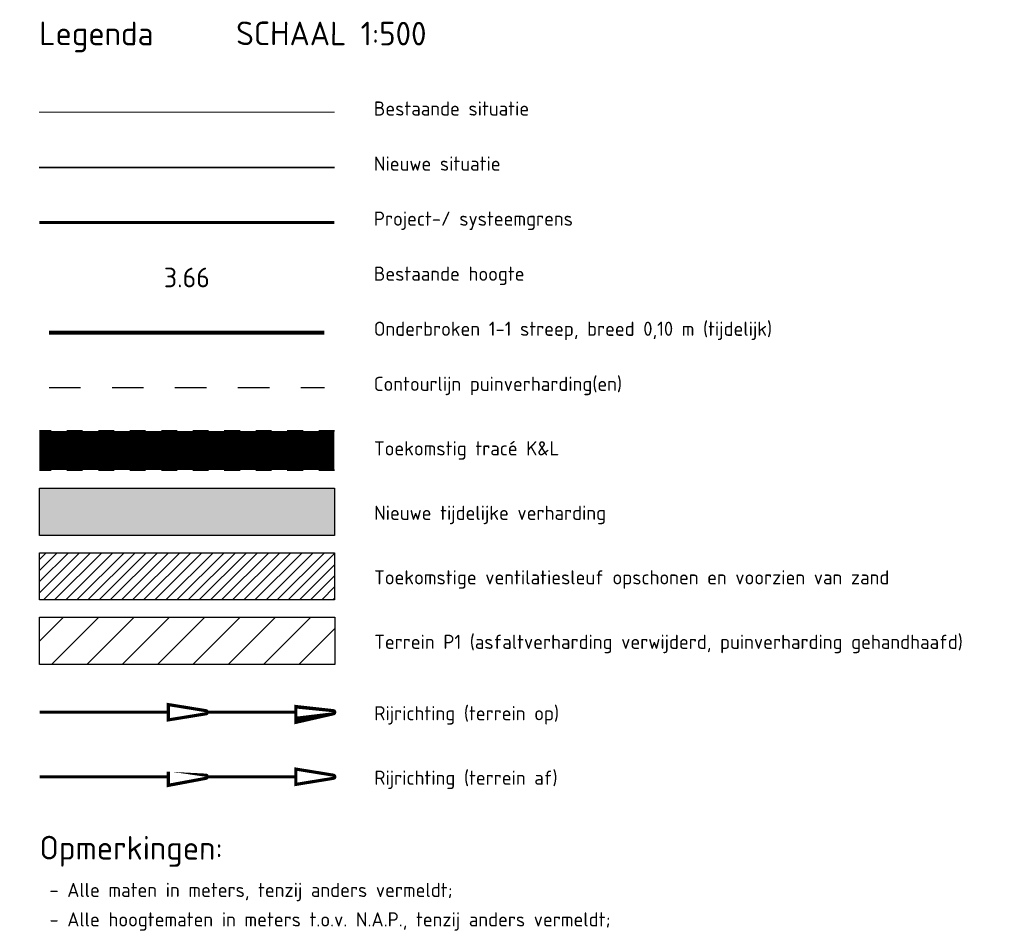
# Model space of a CAD drawing. Header units: metres. Extents: x 147439 to 147871, y 410251 to 410780.
# Tile 1 of 5: x 147466 to 147529, y 410251 to 410309. Entities that reach past the tile are written whole.
import ezdxf
from ezdxf.enums import TextEntityAlignment as Align

# ---------------------------------------------------------------- set-up
doc = ezdxf.new("R2010")
doc.units = ezdxf.units.M
for name, pattern in [('NLCS-HIDDEN', [4, 2, -2]), ('VW-1-1_STREEP', [2, 1, -1]), ('XX-PROJECTGRENS', [18, 12, -3, 0, -3])]:
    doc.linetypes.add(name, pattern=pattern)
doc.layers.get('Defpoints').update_dxf_attribs({"color": 167})
for name, color, linetype, lineweight, true_color in [('B-WE-GW-GROND_PUIN-G', 1, 'NLCS-HIDDEN', 25, 0xff0000), ('N-WE-GW-CUNET-WERK-A-500', 7, 'Continuous', 18, 0x00cc00), ('T-WE-VW-MARKERING_LANGS_STREEP_11_010-G', 7, 'VW-1-1_STREEP', 13, 0xf8d731)]:
    doc.layers.add(name, color=color, linetype=linetype, lineweight=lineweight, true_color=true_color)
for name, color, linetype, lineweight in [('B-WE-VH-KANTVERHARDING-G', 252, 'Continuous', 18), ('N-WE-KG-GRENS_PROJECT-G', 7, 'XX-PROJECTGRENS', 35), ('N-WE-KL-TRACE_WENSTRACE-G', 7, 'NLCS-HIDDEN', 35), ('N-WE-KL-TRACE_WENSTRACE-V', 133, 'Continuous', 18), ('N-WE-VH-KANTVERHARDING-G', 210, 'Continuous', 35), ('X-XX-AL-LEGENDA-T25', 7, 'Continuous', 25), ('X-XX-AL-LEGENDA-T35', 7, 'Continuous', 35), ('X-XX-AL-T18', 7, 'Continuous', 18)]:
    doc.layers.add(name, color=color, linetype=linetype, lineweight=lineweight)
doc.layers.add('N-WE-VH-MANOEUVREERRUIMTE-A', color=250, linetype='Continuous', lineweight=35, transparency=0.5)
doc.layers.add('T-WE-VH-FASE-1A', color=7, linetype='Continuous', true_color=0x00cccc)
doc.styles.add('NLCS-ISO-M200-T18', font='NLCS-ISO.TTF', dxfattribs={"height": 0.36})
doc.styles.add('NLCS-ISO-M200-T30', font='NLCS-ISO.TTF', dxfattribs={"height": 0.6000000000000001})
doc.styles.add('NLCS-ISO-M500-T18', font='NLCS-ISO.TTF', dxfattribs={"height": 0.9})

msp = doc.modelspace()

# ---------------------------------------------------------------- hatches: boundary and pattern name
at = {"layer": 'N-WE-GW-CUNET-WERK-A-500'}
h = msp.add_hatch(dxfattribs=at)
h.set_pattern_fill('AGW-WERK_AANVULLEN', color=256, scale=0.1, pattern_type=2)
h.set_pattern_definition([(45, (0.005000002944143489, -4.412500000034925), (-0.3535533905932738, 0.3535533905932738), [])])
h.paths.add_polyline_path([(147467.6150241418, 410272.4092944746), (147486.3650241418, 410272.4092944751), (147486.3650241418, 410275.4092944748), (147467.6150241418, 410275.4092944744)])
at = {"layer": 'N-WE-VH-MANOEUVREERRUIMTE-A'}
h = msp.add_hatch(color=256, dxfattribs=at)
h.dxf.hatch_style = 1
h.paths.add_polyline_path([(147467.610024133, 410276.5092944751), (147486.360024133, 410276.5092944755), (147486.360024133, 410279.5092944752), (147467.610024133, 410279.5092944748)])
at = {"layer": 'T-WE-VH-FASE-1A', "linetype": 'ByBlock', "transparency": 33554623}
h = msp.add_hatch(dxfattribs=at)
h.set_pattern_fill('LINE', color=256, scale=0.5, angle=45)
h.set_pattern_definition([(45, (0.005000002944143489, -5.012500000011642), (-1.122532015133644, 1.122532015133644), [])])
h.paths.add_polyline_path([(147467.6200241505, 410268.3092944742), (147486.3700241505, 410268.3092944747), (147486.3700241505, 410271.3092944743), (147467.6200241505, 410271.309294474)])

# ---------------------------------------------------------------- linework, layer by layer
for points in [[(147467.610024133, 410279.5092944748), (147486.360024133, 410279.5092944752), (147486.360024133, 410276.5092944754), (147467.610024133, 410276.5092944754)], [(147467.6150241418, 410275.4092944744), (147486.3650241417, 410275.4092944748), (147486.3650241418, 410272.409294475), (147467.6150241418, 410272.409294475)], [(147467.6200241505, 410271.309294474), (147486.3700241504, 410271.3092944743), (147486.3700241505, 410268.3092944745), (147467.6200241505, 410268.3092944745)]]:
    msp.add_lwpolyline(points, close=True)
at = {"color": 240, "true_color": 0xed1f24, "const_width": 0.2}
for points in [[(147475.7987326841, 410265.7592944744), (147475.7987326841, 410264.7842944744), (147478.1913156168, 410265.173089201, 0.8506170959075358), (147478.1913156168, 410265.370499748)], [(147483.8934808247, 410265.7592944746), (147483.8934808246, 410264.7842944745), (147486.2860637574, 410265.1730892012, 0.8506170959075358), (147486.2860637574, 410265.3704997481)]]:
    msp.add_lwpolyline(points, format="xyb", close=True, dxfattribs=at)
for points in [[(147467.6200241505, 410265.2717944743), (147475.7987326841, 410265.2717944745)], [(147478.2752760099, 410265.2717944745), (147483.8934808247, 410265.2717944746)]]:
    msp.add_lwpolyline(points, dxfattribs=at)
at = {"color": 3, "true_color": 0x00ff00, "const_width": 0.2}
for points in [[(147475.7987326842, 410261.659294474), (147475.7987326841, 410260.684294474), (147478.1913156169, 410261.0730892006, 0.8506170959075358), (147478.1913156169, 410261.2704997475)], [(147483.8984808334, 410261.6592944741), (147483.8984808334, 410260.6842944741), (147486.2910637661, 410261.0730892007, 0.8506170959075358), (147486.2910637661, 410261.2704997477)]]:
    msp.add_lwpolyline(points, format="xyb", close=True, dxfattribs=at)
for points in [[(147467.6250241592, 410261.1717944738), (147475.7987326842, 410261.171794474)], [(147478.27527601, 410261.171794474), (147483.8984808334, 410261.1717944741)]]:
    msp.add_lwpolyline(points, dxfattribs=at)
at = {"layer": 'B-WE-GW-GROND_PUIN-G'}
msp.add_lwpolyline([(147468.2200241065, 410285.9067944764), (147485.7200241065, 410285.9067944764)], dxfattribs=at)
at = {"layer": 'B-WE-VH-KANTVERHARDING-G'}
msp.add_lwpolyline([(147486.3550240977, 410303.4067944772), (147467.5950240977, 410303.4067944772)], dxfattribs=at)
at = {"layer": 'N-WE-KG-GRENS_PROJECT-G', "ltscale": 0.5, "const_width": 0.2, "flags": 128}
msp.add_lwpolyline([(147486.3550241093, 410296.4067944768), (147467.5950241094, 410296.4067944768)], dxfattribs=at)
at = {"layer": 'N-WE-KL-TRACE_WENSTRACE-G', "ltscale": 0.5, "flags": 128}
for points in [[(147486.3550241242, 410283.1592944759), (147467.6050241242, 410283.1592944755)], [(147486.3550241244, 410280.6592944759), (147467.6050241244, 410280.6592944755)]]:
    msp.add_lwpolyline(points, dxfattribs=at)
at = {"layer": 'N-WE-KL-TRACE_WENSTRACE-V', "const_width": 2.5, "flags": 128}
msp.add_lwpolyline([(147486.3550241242, 410281.9092944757), (147467.6050241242, 410281.9092944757)], dxfattribs=at)
at = {"layer": 'N-WE-VH-KANTVERHARDING-G', "ltscale": 0.2, "flags": 128}
msp.add_lwpolyline([(147486.3550240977, 410299.9067944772), (147467.5950240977, 410299.9067944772)], dxfattribs=at)
at = {"layer": 'T-WE-VW-MARKERING_LANGS_STREEP_11_010-G', "const_width": 0.25, "flags": 128}
msp.add_lwpolyline([(147468.2200241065, 410289.4067944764), (147485.7200241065, 410289.4067944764)], dxfattribs=at)

# ---------------------------------------------------------------- texts
at = {"layer": 'Defpoints', "style": 'NLCS-ISO-M200-T30'}
msp.add_text('SCHAAL 1:500', height=1.5, rotation=359.8908317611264, dxfattribs=at).set_placement((147480.1036970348, 410307.6776204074))
at = {"layer": 'X-XX-AL-LEGENDA-T25', "style": 'NLCS-ISO-M200-T18'}
for s, p in [('Bestaande situatie', (147488.8550240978, 410303.646794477)), ('Nieuwe situatie', (147488.8550240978, 410300.146794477)), ('Project-/ systeemgrens', (147488.8550241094, 410296.6467944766)), ('Bestaande hoogte', (147488.8550241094, 410293.1467944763)), ('Onderbroken 1-1 streep, breed 0,10 m (tijdelijk)', (147488.8550241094, 410289.6467944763)), ('Contourlijn puinverharding(en)', (147488.8550241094, 410286.1467944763)), ('Toekomstig tracé K&L', (147488.8650241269, 410282.0467944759)), ('Nieuwe tijdelijke verharding', (147488.8700241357, 410277.9467944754)), ('Toekomstige ventilatiesleuf opschonen en voorzien van zand', (147488.8750241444, 410273.846794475)), ('Terrein P1 (asfaltverharding verwijderd, puinverharding gehandhaafd)', (147488.8800241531, 410269.7467944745)), ('Rijrichting (terrein op)', (147488.8800241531, 410265.2092944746)), ('Rijrichting (terrein af)', (147488.8850241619, 410261.1092944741)), ('- Alle maten in meters, tenzij anders vermeldt;', (147468.245024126, 410253.9785082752)), ('- Alle hoogtematen in meters t.o.v. N.A.P., tenzij anders vermeldt;', (147468.245024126, 410252.1035082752))]:
    msp.add_text(s, height=0.8999999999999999, dxfattribs=at).set_placement(p, align=Align.MIDDLE_LEFT)
at = {"layer": 'X-XX-AL-LEGENDA-T35', "style": 'NLCS-ISO-M200-T30'}
for s, p in [('Legenda', (147467.5950240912, 410307.6776204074)), ('Opmerkingen:', (147467.6100241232, 410255.9160082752))]:
    msp.add_text(s, height=1.5, rotation=359.8908317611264, dxfattribs=at).set_placement(p)
at = {"layer": 'X-XX-AL-T18', "color": 251, "style": 'NLCS-ISO-M500-T18'}
msp.add_text('3.66', height=1.25, dxfattribs=at).set_placement((147476.9750241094, 410292.9067944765), align=Align.MIDDLE_CENTER)

doc.saveas('drawing.dxf')
